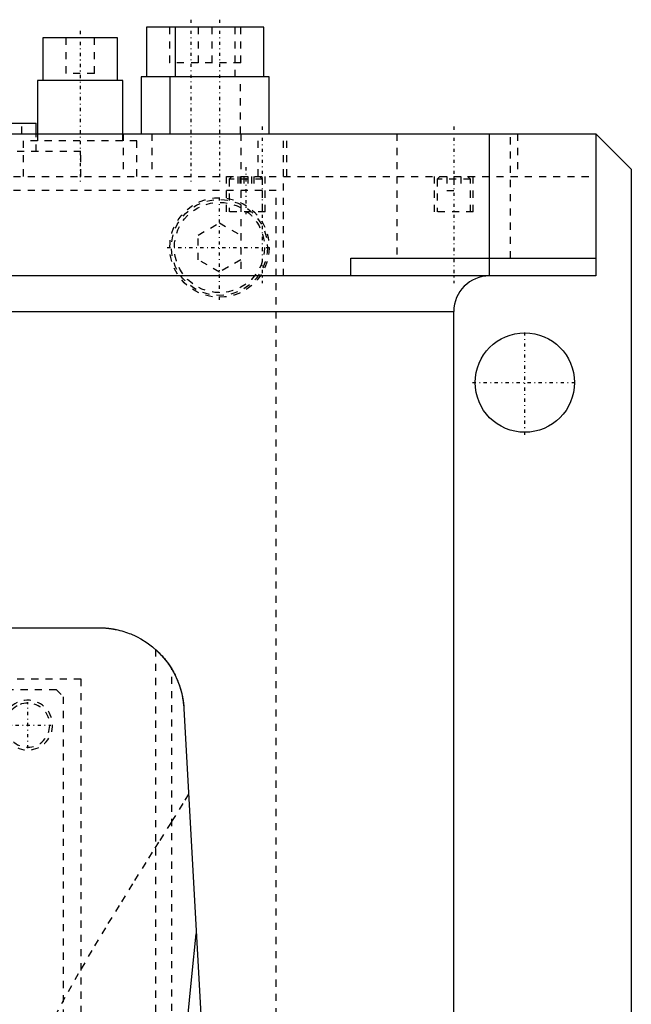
# Model space of a CAD drawing. Extents: x -125 to 125, y -82 to 428.
# Tile 11 of 11: x 39 to 125, y 266 to 404. Entities that reach past the tile are written whole.
import ezdxf

# ---------------------------------------------------------------- set-up
doc = ezdxf.new("R2010")
doc.units = 0
doc.linetypes.add('CENTER', pattern=[1.5, 0.45, -0.5, 0.05, -0.5])
doc.linetypes.add('DASHED', pattern=[2, 1, -1])
for name, color, linetype in [('AM_0', 7, 'CONTINUOUS'), ('AM_3', 7, 'DASHED'), ('AM_7', 7, 'CENTER')]:
    doc.layers.add(name, color=color, linetype=linetype)

msp = doc.modelspace()

# ---------------------------------------------------------------- linework, layer by layer
at = {"layer": 'AM_0', "color": 7, "linetype": 'CONTINUOUS'}
for p, q in [((56.71, 403), (56.71, 396)), ((73.25, 403), (56.71, 403)), ((60.75, 403), (60.75, 396)), ((73.25, 396), (73.25, 403)), ((42.13, 401.5), (42.13, 395.5)), ((52.63, 401.5), (42.13, 401.5)), ((52.63, 395.5), (52.63, 401.5)), ((41.38, 395.5), (41.38, 388)), ((53.38, 395.5), (41.38, 395.5)), ((53.38, 388), (53.38, 395.5)), ((55.96, 396), (55.96, 388)), ((74, 396), (55.96, 396)), ((60, 396), (60, 388)), ((74, 388), (74, 396)), ((34.17, 389.5), (41.17, 389.5)), ((41.17, 388), (41.17, 389.5)), ((-120, 388), (120, 388)), ((105, 388), (105, 368)), ((120, 388), (120, 368)), ((120, 388), (125, 383)), ((125, 383), (125, 53)), ((85.5, 370.5), (120, 370.5)), ((85.5, 368), (85.5, 370.5)), ((120, 368), (-120, 368)), ((-100, 363), (100, 363)), ((100, 25), (100, 363)), ((30.5, 318.5), (50, 318.5)), ((61.98, 307.16), (72.48, 116.6))]:
    msp.add_line(p, q, dxfattribs=at)
for points in [[(50, 318.5, 0), (50.04, 318.5, 0), (50.12, 318.5, 0), (50.2, 318.5, 0), (50.24, 318.5, 0), (50.28, 318.5, 0), (50.36, 318.49, 0), (50.44, 318.49, 0), (50.52, 318.49, 0), (50.6, 318.48, 0), (50.68, 318.48, 0), (50.72, 318.48, 0), (50.76, 318.48, 0), (50.83, 318.47, 0), (50.91, 318.47, 0), (50.99, 318.46, 0), (51.06, 318.45, 0), (51.14, 318.45, 0), (51.18, 318.44, 0), (51.21, 318.44, 0), (51.29, 318.43, 0), (51.36, 318.42, 0), (51.4, 318.42, 0), (51.43, 318.41, 0), (51.5, 318.41, 0), (51.57, 318.4, 0), (51.61, 318.39, 0), (51.64, 318.39, 0), (51.71, 318.38, 0), (51.78, 318.37, 0), (51.84, 318.36, 0), (51.91, 318.35, 0), (51.97, 318.34, 0), (52, 318.33, 0), (52.03, 318.33, 0), (52.09, 318.32, 0), (52.15, 318.31, 0), (52.21, 318.29, 0), (52.27, 318.28, 0), (52.33, 318.27, 0), (52.36, 318.27, 0), (52.38, 318.26, 0), (52.44, 318.25, 0), (52.49, 318.24, 0), (52.67, 318.2, 0), (52.97, 318.13, 0), (53.26, 318.05, 0), (53.39, 318.01, 0), (53.53, 317.97, 0), (53.79, 317.89, 0), (54.03, 317.8, 0), (54.27, 317.71, 0), (54.5, 317.63, 0), (54.72, 317.53, 0), (54.82, 317.49, 0), (54.93, 317.44, 0), (55.13, 317.35, 0), (55.32, 317.26, 0), (55.41, 317.21, 0), (55.93, 316.93, 0), (56.8, 316.39, 0), (57.57, 315.81, 0), (58.25, 315.21, 0), (58.86, 314.59, 0), (59.41, 313.95, 0), (59.66, 313.62, 0), (59.9, 313.28, 0), (60.33, 312.6, 0), (60.71, 311.91, 0), (61.04, 311.19, 0), (61.32, 310.47, 0), (61.55, 309.74, 0), (61.65, 309.37, 0), (61.74, 309.01, 0), (61.87, 308.27, 0), (61.96, 307.53, 0), (61.98, 307.16, 0)], [(58, 315.44, 0), (58, 315.44, 0), (58.02, 315.43, 0), (58.05, 315.4, 0), (58.08, 315.37, 0), (58.11, 315.35, 0), (58.18, 315.28, 0), (58.26, 315.2, 0), (58.37, 315.1, 0), (58.49, 314.99, 0), (58.62, 314.85, 0), (58.69, 314.78, 0), (58.76, 314.7, 0), (58.91, 314.54, 0), (59.07, 314.36, 0), (59.24, 314.16, 0), (59.42, 313.93, 0), (59.61, 313.69, 0), (59.71, 313.56, 0), (59.8, 313.42, 0), (59.99, 313.14, 0), (60.18, 312.86, 0), (60.27, 312.71, 0)], [(60.27, 312.71, 0), (60.35, 312.57, 0), (60.51, 312.29, 0), (60.66, 312, 0), (60.74, 311.86, 0), (60.81, 311.71, 0), (60.95, 311.41, 0), (61.08, 311.11, 0), (61.2, 310.81, 0), (61.31, 310.51, 0), (61.42, 310.2, 0), (61.47, 310.04, 0), (61.51, 309.89, 0), (61.6, 309.57, 0), (61.68, 309.26, 0), (61.75, 308.94, 0), (61.81, 308.62, 0), (61.86, 308.3, 0), (61.89, 308.13, 0), (61.91, 307.97, 0), (61.94, 307.65, 0), (61.97, 307.32, 0), (61.98, 307.16, 0)], [(60, 235.17, 0), (60.6, 242.59, 0), (61.84, 256.58, 0), (63.09, 269.45, 0), (63.73, 275.44, 0)]]:
    msp.add_polyline3d(points, dxfattribs=at)
msp.add_circle((110, 353), 7, dxfattribs=at)
msp.add_arc((105, 363), 5, 90, 180, dxfattribs=at)
at = {"layer": 'AM_3', "color": 6, "linetype": 'DASHED'}
for p, q in [((59.96, 403), (59.96, 398)), ((64, 403), (64, 398)), ((65.96, 398), (65.96, 403)), ((69.21, 396), (69.21, 403)), ((70, 398), (70, 403)), ((45.38, 401.5), (45.38, 396.5)), ((49.38, 396.5), (49.38, 401.5)), ((70, 398), (59.96, 398)), ((49.38, 396.5), (45.38, 396.5)), ((69.96, 388), (69.96, 396)), ((39.17, 388), (39.17, 389.5)), ((41.17, 385.5), (41.17, 388)), ((41.38, 388), (41.38, 387)), ((53.38, 387), (53.38, 388)), ((53.46, 388), (53.46, 382)), ((57.5, 388), (57.5, 382)), ((70, 388), (70, 368)), ((72.46, 382), (72.46, 388)), ((76, 368), (76, 388)), ((76.5, 382), (76.5, 388)), ((92, 388), (92, 370.5)), ((108, 370.5), (108, 388)), ((108.97, 388), (108.97, 382)), ((39.38, 387), (39.38, 382)), ((55.38, 387), (39.38, 387)), ((55.38, 382), (55.38, 387)), ((47.5, 385.5), (-47.5, 385.5)), ((47.5, 382), (47.5, 385.5)), ((-120, 382), (120, 382)), ((67.96, 382), (67.96, 377)), ((68.76, 382), (68.36, 381.6)), ((68.36, 381.6), (68.36, 377)), ((73.06, 381.6), (68.36, 381.6)), ((69.6, 382), (69.6, 380)), ((69.89, 382), (69.89, 380)), ((70.41, 382), (70.41, 380)), ((71.01, 382), (71.01, 380)), ((71.53, 382), (71.53, 380)), ((71.83, 382), (71.83, 380)), ((73.06, 381.6), (72.66, 382)), ((73.06, 377), (73.06, 381.6)), ((73.46, 377), (73.46, 382)), ((97.25, 382), (97.25, 377)), ((98.05, 382), (97.65, 381.6)), ((97.65, 381.6), (97.65, 377)), ((102.35, 381.6), (97.65, 381.6)), ((99, 382), (99, 380)), ((100, 382), (100, 380)), ((101, 382), (101, 380)), ((102.35, 381.6), (101.95, 382)), ((102.35, 377), (102.35, 381.6)), ((102.75, 377), (102.75, 382)), ((75, 380), (-75, 380)), ((75, 68), (75, 380)), ((99, 380), (101, 380)), ((73.46, 377), (67.96, 377)), ((102.75, 377), (97.25, 377)), ((64, 373.73), (67, 375.46)), ((67, 375.46), (70, 373.73)), ((64, 370.27), (64, 373.73)), ((67, 368.54), (64, 370.27)), ((70, 370.27), (67, 368.54)), ((58, 315.44), (58, 116.6)), ((60.27, 116.6), (60.27, 312.71)), ((-47.5, 311.3), (47.5, 311.3)), ((47.5, 311.3), (47.5, 218.3)), ((-43, 309.8), (44, 309.8)), ((44, 309.8), (45, 308.8)), ((45, 308.8), (45, 221.8))]:
    msp.add_line(p, q, dxfattribs=at)
msp.add_polyline3d([(62.65, 295.09, 0), (61.85, 293.79, 0), (60.18, 291.12, 0), (58.43, 288.34, 0), (57.54, 286.91, 0), (56.63, 285.46, 0), (54.77, 282.49, 0), (52.87, 279.43, 0), (50.95, 276.3, 0), (49.03, 273.09, 0), (47.11, 269.81, 0), (46.16, 268.14, 0), (45.23, 266.46, 0), (43.39, 263.06, 0)], dxfattribs=at)
for radius in [7, 6.75, 6.35]:
    msp.add_circle((67, 372), radius, dxfattribs=at)
for radius, start, end in [(3.5, 115.3769, 114.5965), (3.1, 118.9385, 117.6819)]:
    msp.add_arc((40, 304.8), radius, start, end, dxfattribs=at)
at = {"layer": 'AM_7', "color": 4, "linetype": 'CENTER'}
for p, q in [((62.96, 404.05), (62.96, 380.95)), ((67, 404.05), (67, 380.95)), ((47.38, 402.48), (47.38, 381.02)), ((73, 389), (73, 367)), ((100, 389), (100, 367)), ((70.71, 383.3), (70.71, 376.7)), ((67, 364.65), (67, 379.35)), ((59.65, 372), (74.35, 372)), ((110, 345.65), (110, 360.35)), ((102.65, 353), (117.35, 353)), ((40, 301.55), (40, 308.05)), ((36.75, 304.8), (43.25, 304.8))]:
    msp.add_line(p, q, dxfattribs=at)

doc.saveas('drawing.dxf')
